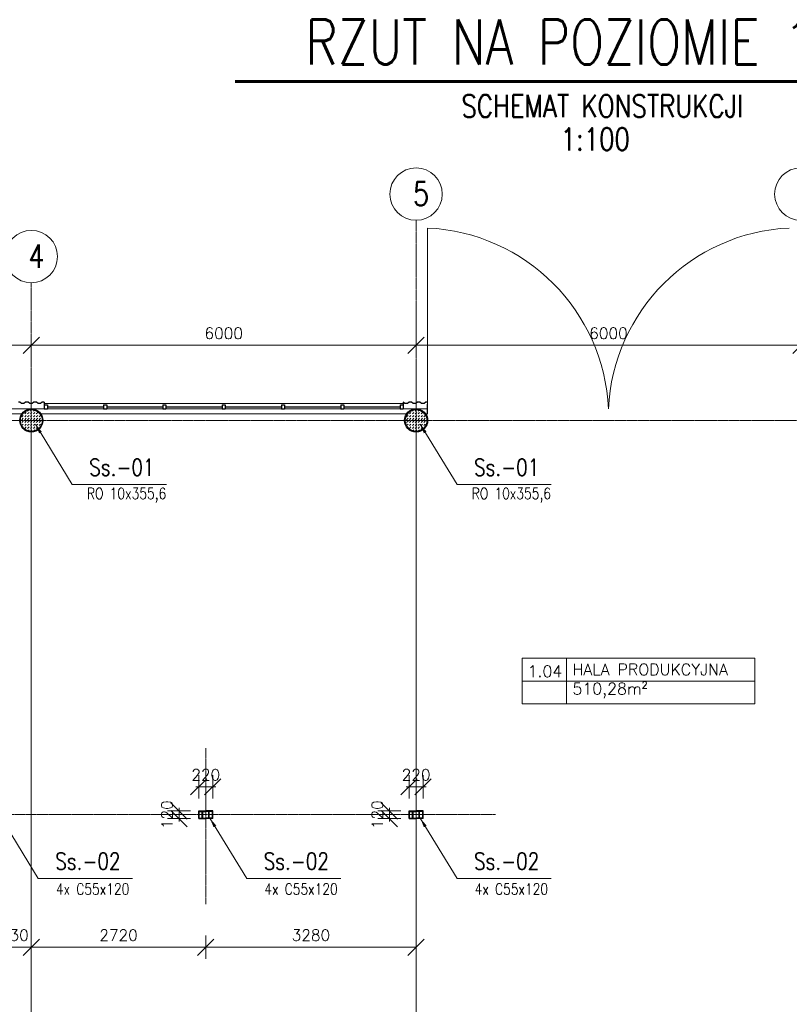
# Model space of a CAD drawing. Header units: millimetres. Extents: x 219923 to 280958, y -326695 to -295999.
# Tile 6 of 8: x 242620 to 254621, y -311347 to -295999. Entities that reach past the tile are written whole.
import ezdxf

# ---------------------------------------------------------------- set-up
doc = ezdxf.new("R2010")
doc.units = ezdxf.units.MM
doc.header["$LTSCALE"] = 10
doc.linetypes.add('DASHDOT', pattern=[1, 0.5, -0.25, 0, -0.25])
doc.layers.get('DEFPOINTS').update_dxf_attribs({"color": 250})
for name, color, linetype, lineweight in [('A_elem_stolarka', 5, 'Continuous', 5), ('P-Linia1', 3, 'Continuous', 35), ('P-Linia3', 6, 'Continuous', 60), ('P-Linia4', 9, 'Continuous', 5), ('P-Opis', 1, 'Continuous', 18), ('P-Osie', 160, 'DASHDOT', 18), ('P-Szraf', 250, 'Continuous', 5), ('P-Wymiar', 254, 'Continuous', 9), ('Sciany', 1, 'Continuous', 30), ('Widokowe', 254, 'Continuous', 15)]:
    doc.layers.add(name, color=color, linetype=linetype, lineweight=lineweight)
doc.styles.add('CDMSTYLE', font='simplex.shx', dxfattribs={"width": 0.8})
doc.styles.add('Romans', font='Romans.shx')
doc.styles.add('SIMPLEX', font='simplex.shx', dxfattribs={"width": 0.8})
doc.styles.add('style1', font='simplex.shx')
doc.dimstyles.new('A100', dxfattribs={"dimscale": 100, "dimtxt": 1.75, "dimasz": 0.1, "dimexe": 0, "dimexo": 0, "dimgap": 1, "dimtad": 1, "dimdec": 4, "dimrnd": 0.1, "dimdsep": 46, "dimtxsty": 'Romans', "dimblk": '[[[[[[[[', "dimcen": 2, "dimdle": 2, "dimse1": 1, "dimse2": 1, "dimclrd": 256, "dimclrt": 1, "dimadec": 0, "dimazin": 0, "dimtfac": 1, "dimtdec": 4, "dimtix": 1, "dimtmove": 2, "dimatfit": 3, "dimldrblk": '[[[[[[[[', "dimfxl": 1, "dimtvp": 0.6, "dimtolj": 1, "dimlwd": 9, "dimarcsym": 0})
doc.dimstyles.new('C_1_100', dxfattribs={"dimscale": 0.1, "dimtxt": 1750, "dimasz": 1500, "dimexe": 1500, "dimexo": 1500, "dimgap": 800, "dimtad": 1, "dimdec": 1, "dimrnd": 5, "dimzin": 9, "dimtxsty": 'CDMSTYLE', "dimblk": 'ARCHTICK', "dimcen": 1500, "dimdle": 1500, "dimclrd": 256, "dimclre": 256, "dimclrt": 1, "dimadec": 1, "dimazin": 2, "dimtfac": 1, "dimtdec": 1, "dimtix": 1, "dimtmove": 2, "dimatfit": 3, "dimfxl": 1, "dimtvp": 1, "dimtolj": 1, "dimtzin": 0, "dimlwd": -1, "dimlwe": -1, "dimarcsym": 0})

# ---------------------------------------------------------------- blocks, each defined once
blk = doc.blocks.new('[[[[[[[[')
at = {"layer": 'P-Wymiar'}
for p, q in [((0, 18), (0, -18)), ((-12.7, -12.7), (12.7, 12.7)), ((0, 0), (-4.6, 0))]:
    blk.add_line(p, q, dxfattribs=at)
blk = doc.blocks.new('*D18')
at = {"layer": 'DEFPOINTS', "color": 0, "transparency": 16777216}
for p in [(242801, -301074), (236801, -301492), (242801, -301492)]:
    blk.add_point(p, dxfattribs=at)
at = {"layer": 'P-Wymiar', "lineweight": 9, "transparency": 16777216}
blk.add_line((236811, -301074), (242791, -301074), dxfattribs=at)
at = {"layer": 'P-Wymiar', "lineweight": 9, "transparency": 16777216, "xscale": 10, "yscale": 10, "zscale": 10, "rotation": 180}
blk.add_blockref('[[[[[[[[', (236801, -301074), dxfattribs=at)
at = {"layer": 'P-Wymiar', "lineweight": 9, "transparency": 16777216, "xscale": 10, "yscale": 10, "zscale": 10}
blk.add_blockref('[[[[[[[[', (242801, -301074), dxfattribs=at)
at = {"layer": 'P-Wymiar', "color": 1, "transparency": 16777216, "insert": (239801, -300887), "char_height": 175, "attachment_point": 5, "style": 'Romans'}
blk.add_mtext('\\A1;6000', dxfattribs=at)
blk = doc.blocks.new('*D19')
at = {"layer": 'DEFPOINTS', "color": 0, "transparency": 16777216}
for p in [(248801, -301074), (242801, -301492), (248801, -301492)]:
    blk.add_point(p, dxfattribs=at)
at = {"layer": 'P-Wymiar', "lineweight": 9, "transparency": 16777216}
blk.add_line((242811, -301074), (248791, -301074), dxfattribs=at)
at = {"layer": 'P-Wymiar', "lineweight": 9, "transparency": 16777216, "xscale": 10, "yscale": 10, "zscale": 10, "rotation": 180}
blk.add_blockref('[[[[[[[[', (242801, -301074), dxfattribs=at)
at = {"layer": 'P-Wymiar', "lineweight": 9, "transparency": 16777216, "xscale": 10, "yscale": 10, "zscale": 10}
blk.add_blockref('[[[[[[[[', (248801, -301074), dxfattribs=at)
at = {"layer": 'P-Wymiar', "color": 1, "transparency": 16777216, "insert": (245801, -300887), "char_height": 175, "attachment_point": 5, "style": 'Romans'}
blk.add_mtext('\\A1;6000', dxfattribs=at)
blk = doc.blocks.new('*D20')
at = {"layer": 'DEFPOINTS', "color": 0, "transparency": 16777216}
for p in [(254801, -301074), (248801, -301492), (254801, -301492)]:
    blk.add_point(p, dxfattribs=at)
at = {"layer": 'P-Wymiar', "lineweight": 9, "transparency": 16777216}
blk.add_line((248811, -301074), (254791, -301074), dxfattribs=at)
at = {"layer": 'P-Wymiar', "lineweight": 9, "transparency": 16777216, "xscale": 10, "yscale": 10, "zscale": 10, "rotation": 180}
blk.add_blockref('[[[[[[[[', (248801, -301074), dxfattribs=at)
at = {"layer": 'P-Wymiar', "lineweight": 9, "transparency": 16777216, "xscale": 10, "yscale": 10, "zscale": 10}
blk.add_blockref('[[[[[[[[', (254801, -301074), dxfattribs=at)
at = {"layer": 'P-Wymiar', "color": 1, "transparency": 16777216, "insert": (251801, -300887), "char_height": 175, "attachment_point": 5, "style": 'Romans'}
blk.add_mtext('\\A1;6000', dxfattribs=at)
blk = doc.blocks.new('_ArchTick')
at = {"color": 0, "linetype": 'ByBlock', "const_width": 15}
blk.add_lwpolyline([(-50, -50), (50, 50)], dxfattribs=at)
blk = doc.blocks.new('*D40')
at = {"layer": 'DEFPOINTS', "color": 0, "transparency": 16777216}
for p in [(245631, -307957), (245411, -308332), (245631, -308332)]:
    blk.add_point(p, dxfattribs=at)
at = {"layer": 'P-Wymiar', "lineweight": 9, "transparency": 16777216}
for p, q in [((245401, -307957), (245391, -307957)), ((245411, -307957), (245631, -307957)), ((245641, -307957), (245651, -307957))]:
    blk.add_line(p, q, dxfattribs=at)
at = {"layer": 'P-Wymiar', "lineweight": 9, "transparency": 16777216, "xscale": 10, "yscale": 10, "zscale": 10}
blk.add_blockref('[[[[[[[[', (245411, -307957), dxfattribs=at)
at = {"layer": 'P-Wymiar', "lineweight": 9, "transparency": 16777216, "xscale": 10, "yscale": 10, "zscale": 10, "rotation": 180}
blk.add_blockref('[[[[[[[[', (245631, -307957), dxfattribs=at)
at = {"layer": 'P-Wymiar', "color": 1, "transparency": 16777216, "insert": (245521, -307769), "char_height": 175, "attachment_point": 5, "style": 'Romans'}
blk.add_mtext('\\A1;220', dxfattribs=at)
blk = doc.blocks.new('*D41')
at = {"layer": 'DEFPOINTS', "color": 0, "transparency": 16777216}
for p in [(245411, -308332), (245104, -308452), (245411, -308452)]:
    blk.add_point(p, dxfattribs=at)
at = {"layer": 'P-Wymiar', "lineweight": 9, "transparency": 16777216}
for p, q in [((245104, -308322), (245104, -308312)), ((245104, -308332), (245104, -308452)), ((245104, -308462), (245104, -308472))]:
    blk.add_line(p, q, dxfattribs=at)
at = {"layer": 'P-Wymiar', "lineweight": 9, "transparency": 16777216, "xscale": 10, "yscale": 10, "zscale": 10}
for p, rotation in [((245104, -308332), 270), ((245104, -308452), 90)]:
    blk.add_blockref('[[[[[[[[', p, dxfattribs=dict(at, rotation=rotation))
at = {"layer": 'P-Wymiar', "color": 1, "transparency": 16777216, "insert": (244917, -308392), "char_height": 175, "attachment_point": 5, "rotation": 90, "style": 'Romans'}
blk.add_mtext('\\A1;120', dxfattribs=at)
blk = doc.blocks.new('*D42')
at = {"layer": 'DEFPOINTS', "color": 0, "transparency": 16777216}
for p in [(248911, -307957), (248691, -308332), (248911, -308332)]:
    blk.add_point(p, dxfattribs=at)
at = {"layer": 'P-Wymiar', "lineweight": 9, "transparency": 16777216}
for p, q in [((248681, -307957), (248671, -307957)), ((248691, -307957), (248911, -307957)), ((248921, -307957), (248931, -307957))]:
    blk.add_line(p, q, dxfattribs=at)
at = {"layer": 'P-Wymiar', "lineweight": 9, "transparency": 16777216, "xscale": 10, "yscale": 10, "zscale": 10}
blk.add_blockref('[[[[[[[[', (248691, -307957), dxfattribs=at)
at = {"layer": 'P-Wymiar', "lineweight": 9, "transparency": 16777216, "xscale": 10, "yscale": 10, "zscale": 10, "rotation": 180}
blk.add_blockref('[[[[[[[[', (248911, -307957), dxfattribs=at)
at = {"layer": 'P-Wymiar', "color": 1, "transparency": 16777216, "insert": (248801, -307769), "char_height": 175, "attachment_point": 5, "style": 'Romans'}
blk.add_mtext('\\A1;220', dxfattribs=at)
blk = doc.blocks.new('*D43')
at = {"layer": 'DEFPOINTS', "color": 0, "transparency": 16777216}
for p in [(248691, -308332), (248384, -308452), (248691, -308452)]:
    blk.add_point(p, dxfattribs=at)
at = {"layer": 'P-Wymiar', "lineweight": 9, "transparency": 16777216}
for p, q in [((248384, -308322), (248384, -308312)), ((248384, -308332), (248384, -308452)), ((248384, -308462), (248384, -308472))]:
    blk.add_line(p, q, dxfattribs=at)
at = {"layer": 'P-Wymiar', "lineweight": 9, "transparency": 16777216, "xscale": 10, "yscale": 10, "zscale": 10}
for p, rotation in [((248384, -308332), 270), ((248384, -308452), 90)]:
    blk.add_blockref('[[[[[[[[', p, dxfattribs=dict(at, rotation=rotation))
at = {"layer": 'P-Wymiar', "color": 1, "transparency": 16777216, "insert": (248197, -308392), "char_height": 175, "attachment_point": 5, "rotation": 90, "style": 'Romans'}
blk.add_mtext('\\A1;120', dxfattribs=at)
blk = doc.blocks.new('*D74')
at = {"layer": 'DEFPOINTS', "color": 0, "transparency": 16777216}
for p in [(242271, -309785), (242801, -309759), (242801, -310457)]:
    blk.add_point(p, dxfattribs=at)
at = {"layer": 'P-Wymiar', "lineweight": 9, "transparency": 16777216}
for p, q in [((242261, -310457), (242251, -310457)), ((242271, -310457), (242801, -310457)), ((242811, -310457), (242821, -310457))]:
    blk.add_line(p, q, dxfattribs=at)
at = {"layer": 'P-Wymiar', "lineweight": 9, "transparency": 16777216, "xscale": 10, "yscale": 10, "zscale": 10}
blk.add_blockref('[[[[[[[[', (242271, -310457), dxfattribs=at)
at = {"layer": 'P-Wymiar', "lineweight": 9, "transparency": 16777216, "xscale": 10, "yscale": 10, "zscale": 10, "rotation": 180}
blk.add_blockref('[[[[[[[[', (242801, -310457), dxfattribs=at)
at = {"layer": 'P-Wymiar', "color": 1, "transparency": 16777216, "insert": (242536, -310269), "char_height": 175, "attachment_point": 5, "style": 'Romans'}
blk.add_mtext('\\A1;530', dxfattribs=at)
blk = doc.blocks.new('*D75')
at = {"layer": 'DEFPOINTS', "color": 0, "transparency": 16777216}
for p in [(242801, -309759), (245521, -309785), (245521, -310457)]:
    blk.add_point(p, dxfattribs=at)
at = {"layer": 'P-Wymiar', "lineweight": 9, "transparency": 16777216}
blk.add_line((242811, -310457), (245511, -310457), dxfattribs=at)
at = {"layer": 'P-Wymiar', "lineweight": 9, "transparency": 16777216, "xscale": 10, "yscale": 10, "zscale": 10, "rotation": 180}
blk.add_blockref('[[[[[[[[', (242801, -310457), dxfattribs=at)
at = {"layer": 'P-Wymiar', "lineweight": 9, "transparency": 16777216, "xscale": 10, "yscale": 10, "zscale": 10}
blk.add_blockref('[[[[[[[[', (245521, -310457), dxfattribs=at)
at = {"layer": 'P-Wymiar', "color": 1, "transparency": 16777216, "insert": (244161, -310269), "char_height": 175, "attachment_point": 5, "style": 'Romans'}
blk.add_mtext('\\A1;2720', dxfattribs=at)
blk = doc.blocks.new('*D76')
at = {"layer": 'DEFPOINTS', "color": 0, "transparency": 16777216}
for p in [(248801, -309708), (245521, -309785), (248801, -310457)]:
    blk.add_point(p, dxfattribs=at)
at = {"layer": 'P-Wymiar', "lineweight": 9, "transparency": 16777216}
blk.add_line((245531, -310457), (248791, -310457), dxfattribs=at)
at = {"layer": 'P-Wymiar', "lineweight": 9, "transparency": 16777216, "xscale": 10, "yscale": 10, "zscale": 10, "rotation": 180}
blk.add_blockref('[[[[[[[[', (245521, -310457), dxfattribs=at)
at = {"layer": 'P-Wymiar', "lineweight": 9, "transparency": 16777216, "xscale": 10, "yscale": 10, "zscale": 10}
blk.add_blockref('[[[[[[[[', (248801, -310457), dxfattribs=at)
at = {"layer": 'P-Wymiar', "color": 1, "transparency": 16777216, "insert": (247161, -310269), "char_height": 175, "attachment_point": 5, "style": 'Romans'}
blk.add_mtext('\\A1;3280', dxfattribs=at)

msp = doc.modelspace()

# ---------------------------------------------------------------- hatches: boundary and pattern name
at = {"layer": 'P-Szraf'}
h = msp.add_hatch(dxfattribs=at)
h.set_pattern_fill('DASH', color=256, scale=10, angle=45, style=0)
h.set_pattern_definition([(45, (204128.06, -226621.295), (4e-15, 44.901281), [31.75, -31.75])])
h.paths.add_polyline_path([(242971.17082, -302246.43432, 1), (242631.17082, -302246.43432, 1)])
h = msp.add_hatch(dxfattribs=at)
h.set_pattern_fill('DASH', color=256, scale=10, angle=45, style=0)
h.set_pattern_definition([(45, (210128.06, -226621.295), (4e-15, 44.901281), [31.75, -31.75])])
h.paths.add_polyline_path([(248971.17082, -302246.43432, 1), (248631.17082, -302246.43432, 1)])

# ---------------------------------------------------------------- linework, layer by layer
at = {"layer": 'A_elem_stolarka', "lineweight": 30}
for p, q in [((243051.17082, -302031.93432), (243926.17082, -302031.93432)), ((243051.17082, -302035.93432), (243926.17082, -302035.93432)), ((243976.17082, -302031.93432), (244851.17082, -302031.93432)), ((243976.17082, -302035.93432), (244851.17082, -302035.93432)), ((244901.17082, -302031.93432), (245776.17082, -302031.93432)), ((244901.17082, -302035.93432), (245776.17082, -302035.93432)), ((245826.17082, -302031.93432), (246701.17082, -302031.93432)), ((245826.17082, -302035.93432), (246701.17082, -302035.93432)), ((246751.17082, -302031.93432), (247626.17082, -302031.93432)), ((246751.17082, -302035.93432), (247626.17082, -302035.93432)), ((247676.17082, -302031.93432), (248551.17082, -302031.93432)), ((247676.17082, -302035.93432), (248551.17082, -302035.93432))]:
    msp.add_line(p, q, dxfattribs=at)
at = {"layer": 'P-Linia3', "color": 6, "linetype": 'Continuous'}
msp.add_line((245978.44972, -296963.13433), (257414.06822, -296963.13433), dxfattribs=at)
at = {"layer": 'P-Linia4'}
for p, q in [((236947.37274, -302141.43432), (242654.96891, -302141.43432)), ((242947.37274, -302141.43432), (248654.96891, -302141.43432))]:
    msp.add_line(p, q, dxfattribs=at)
for centre in [(248801.17082, -298717.91102), (254801.17082, -298717.91102), (242801.17082, -299691.75554)]:
    msp.add_circle(centre, 408.58958, dxfattribs=at)
at = {"layer": 'P-Osie'}
for p, q in [((248801.17082, -299126.50059), (248801.17082, -324356.0859)), ((242801.17082, -300100.34512), (242801.17082, -324356.0859)), ((242801.17082, -301491.862), (242801.17082, -324356.0859)), ((248801.17082, -301491.862), (248801.17082, -324356.0859)), ((223436.04526, -302246.43432), (279831.03186, -302246.43432)), ((242801.17082, -302370.8426), (242801.17082, -325235.0665)), ((245521.17082, -307356.6887), (245521.17082, -309785.15994)), ((223452.20762, -308386.43432), (250040.29089, -308386.43432))]:
    msp.add_line(p, q, dxfattribs=at)
at = {"layer": 'P-Wymiar'}
for p, q in [((248981.17082, -302066.43432), (248981.17082, -299246.43432)), ((248601.72657, -301981.43432), (243001.17082, -301981.43432)), ((248981.17082, -302066.43432), (224621.17082, -302066.43432))]:
    msp.add_line(p, q, dxfattribs=at)
for centre, start, end in [((248846.02032, -302201.58483), 2.61853386, 87.381466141), ((254756.32133, -302201.58483), 92.61853386, 177.38146614)]:
    msp.add_arc(centre, 2958.23937, start, end, dxfattribs=at)
at = {"layer": 'Sciany'}
for p, q in [((242621.72657, -301959.04895), (242601.17082, -301959.04895)), ((242646.72657, -301984.04895), (242621.72657, -301959.04895)), ((242686.72657, -301984.04895), (242646.72657, -301984.04895)), ((242711.72657, -301959.04895), (242686.72657, -301984.04895)), ((242751.72657, -301959.04895), (242711.72657, -301959.04895)), ((242776.72657, -301984.04895), (242751.72657, -301959.04895)), ((242816.72657, -301984.04895), (242776.72657, -301984.04895)), ((242841.72657, -301959.04895), (242816.72657, -301984.04895)), ((242881.72657, -301959.04895), (242841.72657, -301959.04895)), ((242906.72657, -301984.04895), (242881.72657, -301959.04895)), ((242946.72657, -301984.04895), (242906.72657, -301984.04895)), ((242971.72657, -301959.04895), (242946.72657, -301984.04895)), ((243001.17082, -301959.04895), (242971.72657, -301959.04895)), ((243001.17082, -301959.04895), (243001.17082, -302001.43432)), ((243001.17082, -302001.43432), (243001.17082, -302066.84335)), ((243001.17082, -302001.43432), (243051.17082, -302001.43432)), ((243051.17082, -302001.43432), (243051.17082, -302066.43432)), ((243926.17082, -302001.43432), (243926.17082, -302066.84335)), ((243926.17082, -302001.43432), (243976.17082, -302001.43432)), ((243976.17082, -302001.43432), (243976.17082, -302066.43432)), ((244851.17082, -302001.43432), (244851.17082, -302066.84335)), ((244851.17082, -302001.43432), (244901.17082, -302001.43432)), ((244901.17082, -302001.43432), (244901.17082, -302066.43432)), ((245776.17082, -302001.43432), (245776.17082, -302066.84335)), ((245776.17082, -302001.43432), (245826.17082, -302001.43432)), ((245826.17082, -302001.43432), (245826.17082, -302066.43432)), ((246701.17082, -302001.43432), (246701.17082, -302066.84335)), ((246701.17082, -302001.43432), (246751.17082, -302001.43432)), ((246751.17082, -302001.43432), (246751.17082, -302066.43432)), ((247626.17082, -302001.43432), (247626.17082, -302066.84335)), ((247626.17082, -302001.43432), (247676.17082, -302001.43432)), ((247676.17082, -302001.43432), (247676.17082, -302066.43432)), ((248551.17082, -302001.43432), (248551.17082, -302066.84335)), ((248551.17082, -302001.43432), (248601.17082, -302001.43432)), ((248601.17082, -302001.43432), (248601.17082, -302066.43432)), ((248626.72657, -301984.04895), (248601.72657, -301959.04895)), ((248601.72657, -301959.04895), (248601.72657, -302001.43432)), ((248666.72657, -301984.04895), (248626.72657, -301984.04895)), ((248691.72657, -301959.04895), (248666.72657, -301984.04895)), ((248731.72657, -301959.04895), (248691.72657, -301959.04895)), ((248756.72657, -301984.04895), (248731.72657, -301959.04895)), ((248796.72657, -301984.04895), (248756.72657, -301984.04895)), ((248821.72657, -301959.04895), (248796.72657, -301984.04895)), ((248861.72657, -301959.04895), (248821.72657, -301959.04895)), ((248886.72657, -301984.04895), (248861.72657, -301959.04895)), ((248926.72657, -301984.04895), (248886.72657, -301984.04895)), ((248951.72657, -301959.04895), (248926.72657, -301984.04895)), ((248981.17082, -301959.04895), (248951.72657, -301959.04895)), ((248981.17082, -302141.43432), (248981.17082, -301991.43432)), ((243001.17082, -302066.43432), (243051.17082, -302066.43432)), ((243926.17082, -302066.43432), (243976.17082, -302066.43432)), ((244851.17082, -302066.43432), (244901.17082, -302066.43432)), ((245776.17082, -302066.43432), (245826.17082, -302066.43432)), ((246701.17082, -302066.43432), (246751.17082, -302066.43432)), ((247626.17082, -302066.43432), (247676.17082, -302066.43432)), ((248551.17082, -302066.43432), (248601.17082, -302066.43432)), ((248947.37274, -302141.43432), (248981.17082, -302141.43432)), ((245411.17082, -308331.87889), (245466.17082, -308331.87889)), ((245411.17082, -308451.87889), (245411.17082, -308331.87889)), ((245418.17082, -308443.99198), (245418.17082, -308339.76581)), ((245418.17082, -308339.76581), (245466.17082, -308339.76581)), ((245466.17082, -308331.87889), (245466.17082, -308339.76581)), ((245466.17082, -308331.87889), (245521.17082, -308331.87889)), ((245466.17082, -308451.87889), (245466.17082, -308331.87889)), ((245473.17082, -308443.99198), (245473.17082, -308339.76581)), ((245473.17082, -308339.76581), (245521.17082, -308339.76581)), ((245521.17082, -308331.87889), (245521.17082, -308339.76581)), ((245576.17082, -308331.87889), (245521.17082, -308331.87889)), ((245521.17082, -308331.87889), (245521.17082, -308339.76581)), ((245569.17082, -308339.76581), (245521.17082, -308339.76581)), ((245569.17082, -308443.99198), (245569.17082, -308339.76581)), ((245631.17082, -308331.87889), (245576.17082, -308331.87889)), ((245576.17082, -308331.87889), (245576.17082, -308339.76581)), ((245576.17082, -308451.87889), (245576.17082, -308331.87889)), ((245624.17082, -308339.76581), (245576.17082, -308339.76581)), ((245624.17082, -308443.99198), (245624.17082, -308339.76581)), ((245631.17082, -308451.87889), (245631.17082, -308331.87889)), ((248691.17082, -308331.87889), (248746.17082, -308331.87889)), ((248691.17082, -308451.87889), (248691.17082, -308331.87889)), ((248698.17082, -308443.99198), (248698.17082, -308339.76581)), ((248698.17082, -308339.76581), (248746.17082, -308339.76581)), ((248746.17082, -308331.87889), (248746.17082, -308339.76581)), ((248746.17082, -308331.87889), (248801.17082, -308331.87889)), ((248746.17082, -308451.87889), (248746.17082, -308331.87889)), ((248753.17082, -308443.99198), (248753.17082, -308339.76581)), ((248753.17082, -308339.76581), (248801.17082, -308339.76581)), ((248801.17082, -308331.87889), (248801.17082, -308339.76581)), ((248856.17082, -308331.87889), (248801.17082, -308331.87889)), ((248801.17082, -308331.87889), (248801.17082, -308339.76581)), ((248849.17082, -308339.76581), (248801.17082, -308339.76581)), ((248849.17082, -308443.99198), (248849.17082, -308339.76581)), ((248911.17082, -308331.87889), (248856.17082, -308331.87889)), ((248856.17082, -308331.87889), (248856.17082, -308339.76581)), ((248856.17082, -308451.87889), (248856.17082, -308331.87889)), ((248904.17082, -308339.76581), (248856.17082, -308339.76581)), ((248904.17082, -308443.99198), (248904.17082, -308339.76581)), ((248911.17082, -308451.87889), (248911.17082, -308331.87889)), ((245411.17082, -308451.87889), (245466.17082, -308451.87889)), ((245418.17082, -308443.99198), (245466.17082, -308443.99198)), ((245466.17082, -308443.99198), (245466.17082, -308451.87889)), ((245466.17082, -308451.87889), (245521.17082, -308451.87889)), ((245473.17082, -308443.99198), (245521.17082, -308443.99198)), ((245521.17082, -308443.99198), (245521.17082, -308451.87889)), ((245569.17082, -308443.99198), (245521.17082, -308443.99198)), ((245521.17082, -308443.99198), (245521.17082, -308451.87889)), ((245576.17082, -308451.87889), (245521.17082, -308451.87889)), ((245624.17082, -308443.99198), (245576.17082, -308443.99198)), ((245576.17082, -308443.99198), (245576.17082, -308451.87889)), ((245631.17082, -308451.87889), (245576.17082, -308451.87889)), ((248691.17082, -308451.87889), (248746.17082, -308451.87889)), ((248698.17082, -308443.99198), (248746.17082, -308443.99198)), ((248746.17082, -308443.99198), (248746.17082, -308451.87889)), ((248746.17082, -308451.87889), (248801.17082, -308451.87889)), ((248753.17082, -308443.99198), (248801.17082, -308443.99198)), ((248801.17082, -308443.99198), (248801.17082, -308451.87889)), ((248849.17082, -308443.99198), (248801.17082, -308443.99198)), ((248801.17082, -308443.99198), (248801.17082, -308451.87889)), ((248856.17082, -308451.87889), (248801.17082, -308451.87889)), ((248904.17082, -308443.99198), (248856.17082, -308443.99198)), ((248856.17082, -308443.99198), (248856.17082, -308451.87889)), ((248911.17082, -308451.87889), (248856.17082, -308451.87889))]:
    msp.add_line(p, q, dxfattribs=at)
for centre, radius in [((242801.17082, -302246.43432), 180), ((242801.17082, -302246.43432), 170), ((248801.17082, -302246.43432), 180), ((248801.17082, -302246.43432), 170)]:
    msp.add_circle(centre, radius, dxfattribs=at)
at = {"layer": 'Widokowe'}
for p, q in [((250457.38293, -305953.78733), (254082.45556, -305953.78733)), ((250457.38293, -306664.70482), (250457.38293, -305953.78733)), ((251146.04269, -305953.78733), (251146.04269, -306664.70482)), ((254082.45556, -305953.78733), (254082.45556, -306664.70482)), ((250457.38293, -306309.24607), (254082.45556, -306309.24607)), ((254082.45556, -306664.70482), (250457.38293, -306664.70482))]:
    msp.add_line(p, q, dxfattribs=at)

# ---------------------------------------------------------------- texts
at = {"layer": 'P-Linia1', "color": 3, "linetype": 'Continuous', "insert": (251704.93417, -297345.93289), "char_height": 350, "width": 20779.8413177, "attachment_point": 5, "style": 'SIMPLEX'}
msp.add_mtext('SCHEMAT KONSTRUKCJI', dxfattribs=at)
at = {"layer": 'P-Linia1', "color": 3, "linetype": 'Continuous', "insert": (251055.09179, -297685.54473), "char_height": 350, "attachment_point": 1, "style": 'SIMPLEX'}
msp.add_mtext('1:100', dxfattribs=at)
at = {"layer": 'P-Linia1', "color": 3, "char_height": 262.5, "attachment_point": 4, "style": 'CDMSTYLE'}
for s, insert in [('Ss.-01', (243704.64923, -302976.22442)), ('Ss.-01', (249704.64923, -302976.22442)), ('Ss.-02', (243174.64923, -309116.22442)), ('Ss.-02', (246424.64923, -309116.22442)), ('Ss.-02', (249704.64923, -309116.22442))]:
    msp.add_mtext(s, dxfattribs=dict(at, insert=insert))
at = {"layer": 'P-Linia3', "color": 6, "linetype": 'Continuous', "insert": (251767.57867, -296452.20818), "char_height": 700, "attachment_point": 5, "style": 'SIMPLEX'}
msp.add_mtext('RZUT NA POZIOMIE 1,5m', dxfattribs=at)
at = {"layer": 'P-Linia4', "color": 3, "char_height": 367.5, "attachment_point": 4, "style": 'CDMSTYLE'}
for s, insert in [('5', (248753.12189, -298711.90533)), ('4', (242753.12189, -299685.74985))]:
    msp.add_mtext(s, dxfattribs=dict(at, insert=insert))
at = {"layer": 'P-Opis', "char_height": 262.5, "attachment_point": 5, "style": 'CDMSTYLE'}
for s, insert in [('{\\H0.6667x;\\C1;RO 10x355,6}', (244287.04061, -303410.2367)), ('{\\H0.6667x;\\C1;RO 10x355,6}', (250287.04061, -303410.2367)), ('{\\H0.6667x;\\C1;4x C55x120}', (243757.04061, -309550.2367)), ('{\\H0.6667x;\\C1;4x C55x120}', (247007.04061, -309550.2367)), ('{\\H0.6667x;\\C1;4x C55x120}', (250287.04061, -309550.2367))]:
    msp.add_mtext(s, dxfattribs=dict(at, insert=insert))
at = {"layer": 'Widokowe', "char_height": 180, "attachment_point": 1, "style": 'style1'}
for s, insert, width in [('HALA PRODUKCYJNA\\P510,28m²', (251240.20384, -306037.53983), 3166.8461678), ('1.04', (250541.09243, -306065.829), 1870.113851)]:
    msp.add_mtext(s, dxfattribs=dict(at, insert=insert, width=width))

# ---------------------------------------------------------------- dimensions: what is measured, and where the dimension line sits
at = {"layer": 'P-Wymiar'}
for base, p1, p2, picture, middle in [((242801.17082, -301074.37173), (236801.17082, -301491.862), (242801.17082, -301491.862), '*D18', (239801.17082, -300886.87173)), ((248801.17082, -301074.37173), (242801.17082, -301491.862), (248801.17082, -301491.862), '*D19', (245801.17082, -300886.87173)), ((254801.17082, -301074.37173), (248801.17082, -301491.862), (254801.17082, -301491.862), '*D20', (251801.17082, -300886.87173)), ((245631.17082, -307956.97286), (245411.17082, -308331.87889), (245631.17082, -308331.87889), '*D40', (245521.17082, -307769.47286)), ((248911.17082, -307956.97286), (248691.17082, -308331.87889), (248911.17082, -308331.87889), '*D42', (248801.17082, -307769.47286)), ((248801.17082, -310456.71874), (245521.17082, -309785.15994), (248801.17082, -309708.14371), '*D76', (247161.17082, -310269.21874)), ((242801.17082, -310456.71874), (242271.17082, -309785.15994), (242801.17082, -309758.51418), '*D74', (242536.17082, -310269.21874)), ((245521.17082, -310456.71874), (242801.17082, -309758.51418), (245521.17082, -309785.15994), '*D75', (244161.17082, -310269.21874))]:
    dim = msp.add_linear_dim(base=base, p1=p1, p2=p2, dimstyle='A100', dxfattribs=at)
    dim.commit()
    dim.dimension.update_dxf_attribs({"geometry": picture, "text_midpoint": middle})
for base, p1, p2, picture, middle in [((245104.07748, -308451.87889), (245411.17082, -308331.87889), (245411.17082, -308451.87889), '*D41', (244916.57748, -308391.87889)), ((248384.07748, -308451.87889), (248691.17082, -308331.87889), (248691.17082, -308451.87889), '*D43', (248196.57748, -308391.87889))]:
    dim = msp.add_linear_dim(base=base, p1=p1, p2=p2, angle=90, dimstyle='A100', dxfattribs=at)
    dim.commit()
    dim.dimension.update_dxf_attribs({"geometry": picture, "text_midpoint": middle})

# ---------------------------------------------------------------- leaders
for points in [[(242865.50623, -302305.81317), (243440.05876, -303245.0005), (244909.66555, -303245.0005)], [(248865.50623, -302305.81317), (249440.05876, -303245.0005), (250909.66555, -303245.0005)], [(242335.50623, -308445.81317), (242910.05876, -309385.0005), (244379.66555, -309385.0005)], [(245585.50623, -308445.81317), (246160.05876, -309385.0005), (247629.66555, -309385.0005)], [(248865.50623, -308445.81317), (249440.05876, -309385.0005), (250909.66555, -309385.0005)]]:
    msp.add_leader(points, dimstyle='C_1_100', override={"dimgap": 800, "dimtad": 0}, dxfattribs=at)

doc.saveas('drawing.dxf')
